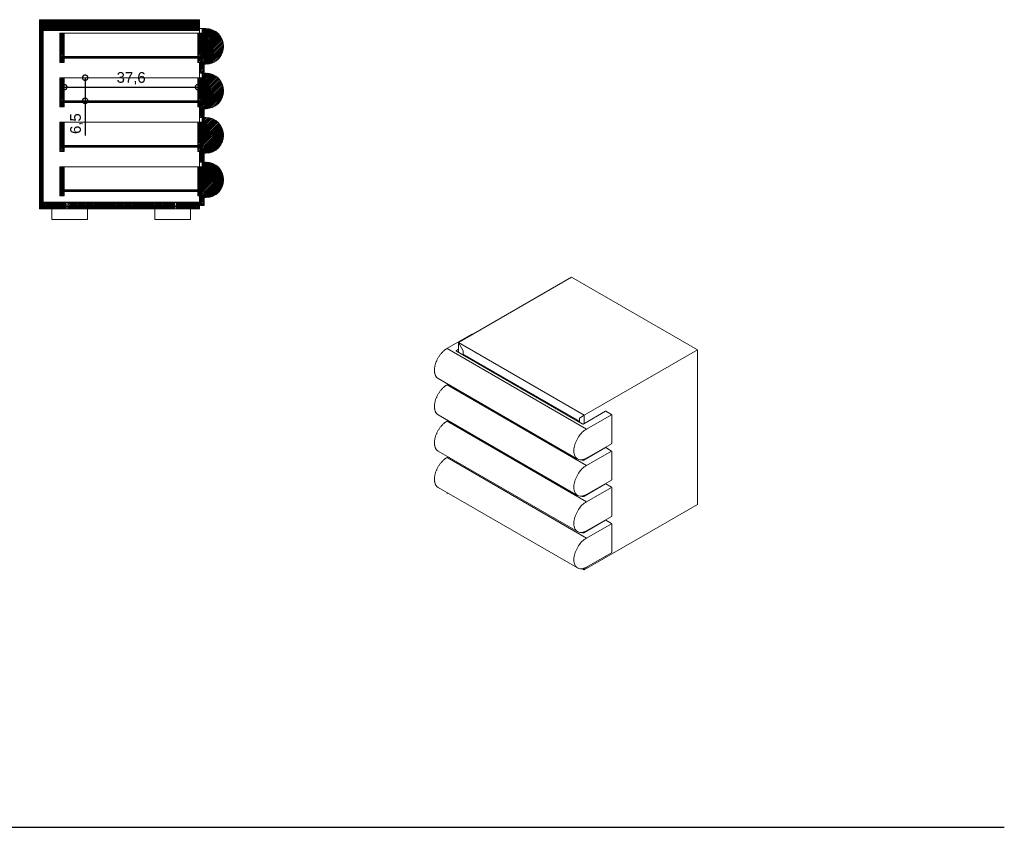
# Model space of a CAD drawing. Header units: millimetres. Extents: x 212 to 781, y 139 to 1127.
# Tile 8 of 8: x 504 to 781, y 899 to 1126. Entities that reach past the tile are written whole.
import ezdxf

# ---------------------------------------------------------------- set-up
doc = ezdxf.new("R2010")
doc.units = ezdxf.units.MM
doc.header["$PDSIZE"] = -1
doc.layers.add('FORMAT', color=7, linetype='Continuous')
doc.styles.get("Standard").update_dxf_attribs({"font": 'Arial.ttf'})
doc.dimstyles.new('ISO-25', dxfattribs={"dimtxt": 3, "dimasz": 3, "dimexe": 1.25, "dimexo": 0.625, "dimtad": 1, "dimdec": 1, "dimtxsty": 'Standard', "dimblk": 'DOTSMALL', "dimblk1": 'DOTSMALL', "dimblk2": 'DOTSMALL', "dimcen": 2.5, "dimse1": 1, "dimse2": 1, "dimadec": 0, "dimazin": 0, "dimtfac": 1, "dimtdec": 1, "dimtmove": 0, "dimatfit": 3, "dimldrblk": 'DOTSMALL', "dimfxl": 1, "dimarcsym": 0})
pattern_1 = [(45, (302.18717, 934.3441), (-0.2245064, 0.2245064), [])]
pattern_2 = [(45, (302.18717, 567.20682), (-0.2245064, 0.2245064), [])]

# ---------------------------------------------------------------- blocks, each defined once
blk = doc.blocks.new('_DotSmall')
at = {"color": 0, "linetype": 'ByBlock', "const_width": 0.5}
blk.add_lwpolyline([(-0.0625, 0, 1), (0.0625, 0, 1)], format="xyb", close=True, dxfattribs=at)
blk = doc.blocks.new('*D22')
at = {"color": 0, "lineweight": -2, "transparency": 16777216}
for p, q in [((522.09, 1109.8), (522.09, 1103.3)), ((522.09, 1103.3), (522.09, 1093.53))]:
    blk.add_line(p, q, dxfattribs=at)
at = {"layer": 'Defpoints', "color": 0, "transparency": 16777216}
for p in [(510.09, 1109.8), (510.09, 1103.3), (522.09, 1103.3)]:
    blk.add_point(p, dxfattribs=at)
at = {"color": 0, "lineweight": -2, "transparency": 16777216, "xscale": 3, "yscale": 3, "zscale": 3}
for p, rotation in [((522.09, 1109.8), 90), ((522.09, 1103.3), 270)]:
    blk.add_blockref('_DotSmall', p, dxfattribs=dict(at, rotation=rotation))
at = {"color": 0, "lineweight": 9, "transparency": 16777216, "insert": (519.66, 1096.91), "char_height": 3, "attachment_point": 5, "rotation": 90}
blk.add_mtext('6,5', dxfattribs=at)
blk = doc.blocks.new('*D23')
at = {"color": 0, "lineweight": -2, "transparency": 16777216}
blk.add_line((516.22, 1107.16), (553.82, 1107.16), dxfattribs=at)
at = {"layer": 'Defpoints', "color": 0, "transparency": 16777216}
for p in [(516.22, 1106.44), (553.82, 1107.16), (553.82, 1106.44)]:
    blk.add_point(p, dxfattribs=at)
at = {"color": 0, "lineweight": -2, "transparency": 16777216, "xscale": 3, "yscale": 3, "zscale": 3, "rotation": 180}
blk.add_blockref('_DotSmall', (516.22, 1107.16), dxfattribs=at)
at = {"color": 0, "lineweight": -2, "transparency": 16777216, "xscale": 3, "yscale": 3, "zscale": 3}
blk.add_blockref('_DotSmall', (553.82, 1107.16), dxfattribs=at)
at = {"color": 0, "lineweight": 9, "transparency": 16777216, "insert": (535.02, 1109.59), "char_height": 3, "attachment_point": 5}
blk.add_mtext('37,6', dxfattribs=at)

msp = doc.modelspace()

# ---------------------------------------------------------------- hatches: boundary and pattern name
at = {"layer": 'FORMAT', "linetype": 'Continuous', "lineweight": 9}
h = msp.add_hatch(dxfattribs=at)
h.set_pattern_fill('ANSI31', color=252, scale=0.1, style=0)
h.set_pattern_definition(pattern_2)
h.paths.add_polyline_path([(554.22, 1126.1), (509.22, 1126.1), (509.22, 1123.1), (509.72, 1123.1), (509.72, 1123.7), (510.27, 1123.7), (510.27, 1123.1), (554.22, 1123.1)])
h = msp.add_hatch(dxfattribs=at)
h.set_pattern_fill('ANSI31', color=252, scale=0.1, style=0)
h.set_pattern_definition(pattern_2)
h.paths.add_polyline_path([(510.22, 1123.6), (509.72, 1123.6), (509.72, 1123.1), (509.22, 1123.1), (509.22, 1072.95), (510.22, 1072.95), (510.22, 1074.85)])
h = msp.add_hatch(dxfattribs=at)
h.set_pattern_fill('ANSI31', color=252, scale=0.1, style=0)
h.set_pattern_definition(pattern_1)
h.paths.add_polyline_path([(516.22, 1122.3), (515.02, 1122.3), (515.02, 1114.1), (516.22, 1114.1), (516.22, 1115.3), (515.22, 1115.3), (515.22, 1115.8), (516.22, 1115.8)], flags=0)
h = msp.add_hatch(dxfattribs=at)
h.set_pattern_fill('ANSI31', color=252, scale=0.1, style=0)
h.set_pattern_definition(pattern_1)
h.paths.add_polyline_path([(555.02, 1114.1), (555.02, 1122.3), (553.82, 1122.3), (553.82, 1115.8), (554.82, 1115.8), (554.82, 1115.3), (553.82, 1115.3), (553.82, 1114.1)], flags=0)
h = msp.add_hatch(dxfattribs=at)
h.set_pattern_fill('ANSI31', color=252, scale=0.1, style=0)
h.set_pattern_definition(pattern_1)
edge = h.paths.add_edge_path(flags=0)
edge.add_line((556.02, 1123.6), (555.12, 1123.6))
edge.add_arc((555.12, 1123.5), 0.1, 90, 180)
edge.add_line((555.02, 1123.5), (555.02, 1115.6))
edge.add_line((555.02, 1115.6), (555.52, 1115.6))
edge.add_line((555.52, 1115.6), (555.52, 1113.6))
edge.add_line((555.52, 1113.6), (556.02, 1113.6))
edge.add_arc((556.02, 1118.6), 5, 270, 450)
h = msp.add_hatch(dxfattribs=at)
h.set_pattern_fill('ANSI31', color=252, scale=0.1, style=0)
h.set_pattern_definition(pattern_1)
h.paths.add_polyline_path([(515.22, 1115.3), (554.82, 1115.3), (554.82, 1115.8), (515.22, 1115.8)], flags=0)
h = msp.add_hatch(dxfattribs=at)
h.set_pattern_fill('ANSI31', color=252, scale=0.1, style=0)
h.set_pattern_definition(pattern_1)
h.paths.add_polyline_path([(555.52, 1115.6), (555.02, 1115.6), (555.02, 1114.1), (554.52, 1114.1), (554.52, 1111.4), (555.52, 1111.4)], flags=0)
h = msp.add_hatch(dxfattribs=at)
h.set_pattern_fill('ANSI31', color=252, scale=0.1, style=0)
h.set_pattern_definition(pattern_1)
edge = h.paths.add_edge_path(flags=0)
edge.add_line((556.02, 1111.1), (555.12, 1111.1))
edge.add_arc((555.12, 1111), 0.1, 90, 180)
edge.add_line((555.02, 1111), (555.02, 1103.1))
edge.add_line((555.02, 1103.1), (555.52, 1103.1))
edge.add_line((555.52, 1103.1), (555.52, 1101.1))
edge.add_line((555.52, 1101.1), (556.02, 1101.1))
edge.add_arc((556.02, 1106.1), 5, 270, 450)
h = msp.add_hatch(dxfattribs=at)
h.set_pattern_fill('ANSI31', color=252, scale=0.1, style=0)
h.set_pattern_definition(pattern_1)
h.paths.add_polyline_path([(516.22, 1109.8), (515.02, 1109.8), (515.02, 1101.6), (516.22, 1101.6), (516.22, 1102.8), (515.22, 1102.8), (515.22, 1103.3), (516.22, 1103.3)], flags=0)
h = msp.add_hatch(dxfattribs=at)
h.set_pattern_fill('ANSI31', color=252, scale=0.1, style=0)
h.set_pattern_definition(pattern_1)
h.paths.add_polyline_path([(555.02, 1101.6), (555.02, 1109.8), (553.82, 1109.8), (553.82, 1103.3), (554.82, 1103.3), (554.82, 1102.8), (553.82, 1102.8), (553.82, 1101.6)], flags=0)
h = msp.add_hatch(dxfattribs=at)
h.set_pattern_fill('ANSI31', color=252, scale=0.1, style=0)
h.set_pattern_definition(pattern_1)
h.paths.add_polyline_path([(515.22, 1102.8), (554.82, 1102.8), (554.82, 1103.3), (515.22, 1103.3)], flags=0)
h = msp.add_hatch(dxfattribs=at)
h.set_pattern_fill('ANSI31', color=252, scale=0.1, style=0)
h.set_pattern_definition(pattern_1)
h.paths.add_polyline_path([(555.52, 1103.1), (555.02, 1103.1), (555.02, 1101.6), (554.52, 1101.6), (554.52, 1098.9), (555.52, 1098.9)], flags=0)
h = msp.add_hatch(dxfattribs=at)
h.set_pattern_fill('ANSI31', color=252, scale=0.1, style=0)
h.set_pattern_definition(pattern_1)
h.paths.add_polyline_path([(516.22, 1097.3), (515.02, 1097.3), (515.02, 1089.1), (516.22, 1089.1), (516.22, 1090.3), (515.22, 1090.3), (515.22, 1090.8), (516.22, 1090.8)], flags=0)
h = msp.add_hatch(dxfattribs=at)
h.set_pattern_fill('ANSI31', color=252, scale=0.1, style=0)
h.set_pattern_definition(pattern_1)
h.paths.add_polyline_path([(555.02, 1089.1), (555.02, 1097.3), (553.82, 1097.3), (553.82, 1090.8), (554.82, 1090.8), (554.82, 1090.3), (553.82, 1090.3), (553.82, 1089.1)], flags=0)
h = msp.add_hatch(dxfattribs=at)
h.set_pattern_fill('ANSI31', color=252, scale=0.1, style=0)
h.set_pattern_definition(pattern_1)
edge = h.paths.add_edge_path(flags=0)
edge.add_line((556.02, 1098.6), (555.12, 1098.6))
edge.add_arc((555.12, 1098.5), 0.1, 90, 180)
edge.add_line((555.02, 1098.5), (555.02, 1090.6))
edge.add_line((555.02, 1090.6), (555.52, 1090.6))
edge.add_line((555.52, 1090.6), (555.52, 1088.6))
edge.add_line((555.52, 1088.6), (556.02, 1088.6))
edge.add_arc((556.02, 1093.6), 5, 270, 450)
h = msp.add_hatch(dxfattribs=at)
h.set_pattern_fill('ANSI31', color=252, scale=0.1, style=0)
h.set_pattern_definition(pattern_1)
h.paths.add_polyline_path([(515.22, 1090.3), (554.82, 1090.3), (554.82, 1090.8), (515.22, 1090.8)], flags=0)
h = msp.add_hatch(dxfattribs=at)
h.set_pattern_fill('ANSI31', color=252, scale=0.1, style=0)
h.set_pattern_definition(pattern_1)
h.paths.add_polyline_path([(555.52, 1090.6), (555.02, 1090.6), (555.02, 1089.1), (554.52, 1089.1), (554.52, 1086.4), (555.52, 1086.4)], flags=0)
h = msp.add_hatch(dxfattribs=at)
h.set_pattern_fill('ANSI31', color=252, scale=0.1, style=0)
h.set_pattern_definition(pattern_1)
edge = h.paths.add_edge_path(flags=0)
edge.add_line((556.02, 1086.1), (555.12, 1086.1))
edge.add_arc((555.12, 1086), 0.1, 90, 180)
edge.add_line((555.02, 1086), (555.02, 1078.1))
edge.add_line((555.02, 1078.1), (555.52, 1078.1))
edge.add_line((555.52, 1078.1), (555.52, 1076.1))
edge.add_line((555.52, 1076.1), (556.02, 1076.1))
edge.add_arc((556.02, 1081.1), 5, 270, 450)
h = msp.add_hatch(dxfattribs=at)
h.set_pattern_fill('ANSI31', color=252, scale=0.1, style=0)
h.set_pattern_definition(pattern_1)
h.paths.add_polyline_path([(516.22, 1084.8), (515.02, 1084.8), (515.02, 1076.6), (516.22, 1076.6), (516.22, 1077.8), (515.22, 1077.8), (515.22, 1078.3), (516.22, 1078.3)], flags=0)
h = msp.add_hatch(dxfattribs=at)
h.set_pattern_fill('ANSI31', color=252, scale=0.1, style=0)
h.set_pattern_definition(pattern_1)
h.paths.add_polyline_path([(555.02, 1076.6), (555.02, 1084.8), (553.82, 1084.8), (553.82, 1078.3), (554.82, 1078.3), (554.82, 1077.8), (553.82, 1077.8), (553.82, 1076.6)], flags=0)
h = msp.add_hatch(dxfattribs=at)
h.set_pattern_fill('ANSI31', color=252, scale=0.1, style=0)
h.set_pattern_definition(pattern_1)
h.paths.add_polyline_path([(515.22, 1077.8), (554.82, 1077.8), (554.82, 1078.3), (515.22, 1078.3)], flags=0)
h = msp.add_hatch(dxfattribs=at)
h.set_pattern_fill('ANSI31', color=252, scale=0.1, style=0)
h.set_pattern_definition(pattern_1)
h.paths.add_polyline_path([(555.52, 1078.1), (555.02, 1078.1), (555.02, 1076.6), (554.52, 1076.6), (554.52, 1073.9), (555.52, 1073.9)], flags=0)
h = msp.add_hatch(dxfattribs=at)
h.set_pattern_fill('ANSI31', color=252, scale=0.1, style=0)
h.set_pattern_definition(pattern_1)
edge = h.paths.add_edge_path(flags=0)
edge.add_line((514.22, 1073.75), (514.22, 1074.85))
edge.add_line((514.22, 1074.85), (510.22, 1074.85))
edge.add_line((510.22, 1074.85), (510.22, 1072.95))
edge.add_line((510.22, 1072.95), (516.79, 1072.95))
edge.add_line((516.79, 1072.95), (516.79, 1073.5))
edge.add_spline(control_points=[(516.79, 1073.5), (516.67, 1073.57), (516.56, 1073.66), (516.46, 1073.75)], knot_values=[0.020721, 0.020721, 0.020721, 0.020721, 0.024874, 0.024874, 0.024874, 0.024874], weights=[1, 1, 1, 1], degree=3, periodic=0)
edge.add_line((516.46, 1073.75), (514.22, 1073.75))
h = msp.add_hatch(dxfattribs=at)
h.set_pattern_fill('ANSI31', color=252, scale=0.1, style=0)
h.set_pattern_definition(pattern_1)
h.paths.add_polyline_path([(516.79, 1074.75), (514.52, 1074.75), (514.52, 1073.75), (516.46, 1073.75), (516.79, 1073.75)])
h = msp.add_hatch(dxfattribs=at)
h.set_pattern_fill('ANSI31', color=252, scale=0.1, style=0)
h.set_pattern_definition(pattern_1)
h.paths.add_polyline_path([(547.19, 1073.75), (547.19, 1074.75), (517.26, 1074.75), (517.26, 1073.75)], flags=0)
h = msp.add_hatch(dxfattribs=at)
h.set_pattern_fill('ANSI31', color=252, scale=0.1, style=0)
h.set_pattern_definition(pattern_1)
edge = h.paths.add_edge_path(flags=0)
edge.add_line((554.22, 1072.95), (554.22, 1074.85))
edge.add_line((554.22, 1074.85), (550.22, 1074.85))
edge.add_line((550.22, 1074.85), (550.22, 1073.75))
edge.add_line((550.22, 1073.75), (547.99, 1073.75))
edge.add_spline(control_points=[(547.99, 1073.75), (547.95, 1073.72), (547.91, 1073.69), (547.87, 1073.66), (547.8, 1073.6), (547.73, 1073.55), (547.66, 1073.5)], knot_values=[0.011588, 0.011588, 0.011588, 0.011588, 0.013059, 0.013059, 0.013059, 0.015717, 0.015717, 0.015717, 0.015717], weights=[1, 1, 1, 1, 1, 1, 1], degree=3, periodic=0)
edge.add_line((547.66, 1073.5), (547.66, 1072.95))
edge.add_line((547.66, 1072.95), (554.22, 1072.95))
h = msp.add_hatch(dxfattribs=at)
h.set_pattern_fill('ANSI31', color=252, scale=0.1, style=0)
h.set_pattern_definition(pattern_1)
h.paths.add_polyline_path([(549.92, 1073.75), (549.92, 1074.75), (547.66, 1074.75), (547.66, 1073.75)], flags=0)
h = msp.add_hatch(dxfattribs=at)
h.set_pattern_fill('ANSI31', color=252, scale=0.1, style=0)
h.set_pattern_definition(pattern_1)
edge = h.paths.add_edge_path(flags=0)
edge.add_line((547.19, 1072.95), (547.19, 1073.5))
edge.add_spline(control_points=[(547.19, 1073.5), (547.07, 1073.57), (546.96, 1073.66), (546.86, 1073.75)], knot_values=[0.020721, 0.020721, 0.020721, 0.020721, 0.024874, 0.024874, 0.024874, 0.024874], weights=[1, 1, 1, 1], degree=3, periodic=0)
edge.add_line((546.86, 1073.75), (517.59, 1073.75))
edge.add_spline(control_points=[(517.59, 1073.75), (517.55, 1073.72), (517.51, 1073.69), (517.47, 1073.66), (517.4, 1073.6), (517.33, 1073.55), (517.26, 1073.5)], knot_values=[0.011588, 0.011588, 0.011588, 0.011588, 0.013059, 0.013059, 0.013059, 0.015717, 0.015717, 0.015717, 0.015717], weights=[1, 1, 1, 1, 1, 1, 1], degree=3, periodic=0)
edge.add_line((517.26, 1073.5), (517.26, 1072.95))
edge.add_line((517.26, 1072.95), (547.19, 1072.95))

# ---------------------------------------------------------------- linework, layer by layer
at = {"color": 7, "linetype": 'Continuous', "lineweight": 9}
for p, q in [((509.22, 1123.1), (509.22, 1126.1)), ((554.22, 1126.1), (509.22, 1126.1)), ((554.22, 1126.1), (554.22, 1123.1)), ((554.22, 1122.3), (554.22, 1126.1)), ((509.22, 1072.95), (509.22, 1123.1)), ((509.22, 1123.1), (509.72, 1123.1)), ((509.72, 1123.7), (510.27, 1123.7)), ((509.72, 1123.7), (509.72, 1123.1)), ((509.72, 1123.1), (509.72, 1123.6)), ((510.22, 1123.6), (509.72, 1123.6)), ((510.22, 1072.95), (510.22, 1123.6)), ((510.27, 1123.1), (510.27, 1123.7)), ((510.27, 1074.85), (510.27, 1123.7)), ((554.22, 1123.1), (510.27, 1123.1)), ((515.02, 1114.1), (515.02, 1122.3)), ((515.02, 1122.3), (516.22, 1122.3)), ((516.22, 1115.8), (516.22, 1122.3)), ((553.82, 1122.3), (516.22, 1122.3)), ((553.82, 1122.3), (553.82, 1115.8)), ((553.82, 1122.3), (555.02, 1122.3)), ((554.22, 1123.6), (554.72, 1123.6)), ((554.72, 1123.6), (555.12, 1123.6)), ((555.02, 1123.5), (555.02, 1115.6)), ((555.02, 1122.3), (555.02, 1114.1)), ((555.12, 1123.6), (556.02, 1123.6)), ((515.22, 1115.8), (516.22, 1115.8)), ((515.22, 1115.3), (515.22, 1115.8)), ((515.22, 1115.8), (554.82, 1115.8)), ((553.82, 1115.8), (554.82, 1115.8)), ((554.82, 1115.3), (554.82, 1115.8)), ((515.02, 1114.1), (516.22, 1114.1)), ((515.22, 1115.3), (516.22, 1115.3)), ((554.82, 1115.3), (515.22, 1115.3)), ((516.22, 1114.1), (516.22, 1115.3)), ((553.82, 1115.3), (553.82, 1114.1)), ((553.82, 1115.3), (554.82, 1115.3)), ((553.82, 1114.1), (555.02, 1114.1)), ((554.22, 1109.8), (554.22, 1114.1)), ((554.52, 1111.4), (554.52, 1114.1)), ((554.52, 1114.1), (555.02, 1114.1)), ((555.52, 1115.6), (555.02, 1115.6)), ((555.02, 1115.6), (555.02, 1114.1)), ((555.52, 1113.6), (555.52, 1115.6)), ((555.52, 1115.6), (555.52, 1111.4)), ((556.02, 1113.6), (555.52, 1113.6)), ((554.22, 1111.1), (554.72, 1111.1)), ((555.52, 1111.4), (554.52, 1111.4)), ((554.72, 1111.1), (555.12, 1111.1)), ((555.02, 1111), (555.02, 1103.1)), ((555.12, 1111.1), (556.02, 1111.1)), ((515.02, 1109.8), (516.22, 1109.8)), ((515.02, 1101.6), (515.02, 1109.8)), ((516.22, 1103.3), (516.22, 1109.8)), ((553.82, 1109.8), (516.22, 1109.8)), ((553.82, 1109.8), (553.82, 1103.3)), ((553.82, 1109.8), (555.02, 1109.8)), ((555.02, 1109.8), (555.02, 1101.6)), ((515.22, 1103.3), (516.22, 1103.3)), ((515.22, 1102.8), (515.22, 1103.3)), ((515.22, 1103.3), (554.82, 1103.3)), ((515.22, 1102.8), (516.22, 1102.8)), ((554.82, 1102.8), (515.22, 1102.8)), ((516.22, 1101.6), (516.22, 1102.8)), ((553.82, 1103.3), (554.82, 1103.3)), ((553.82, 1102.8), (553.82, 1101.6)), ((553.82, 1102.8), (554.82, 1102.8)), ((554.82, 1102.8), (554.82, 1103.3)), ((555.52, 1103.1), (555.02, 1103.1)), ((555.02, 1103.1), (555.02, 1101.6)), ((555.52, 1101.1), (555.52, 1103.1)), ((555.52, 1103.1), (555.52, 1098.9)), ((515.02, 1101.6), (516.22, 1101.6)), ((553.82, 1101.6), (555.02, 1101.6)), ((554.22, 1097.3), (554.22, 1101.6)), ((554.52, 1098.9), (554.52, 1101.6)), ((554.52, 1101.6), (555.02, 1101.6)), ((556.02, 1101.1), (555.52, 1101.1)), ((515.02, 1089.1), (515.02, 1097.3)), ((515.02, 1097.3), (516.22, 1097.3)), ((516.22, 1090.8), (516.22, 1097.3)), ((553.82, 1097.3), (516.22, 1097.3)), ((553.82, 1097.3), (553.82, 1090.8)), ((553.82, 1097.3), (555.02, 1097.3)), ((554.22, 1098.6), (554.72, 1098.6)), ((555.52, 1098.9), (554.52, 1098.9)), ((554.72, 1098.6), (555.12, 1098.6)), ((555.02, 1098.5), (555.02, 1090.6)), ((555.02, 1097.3), (555.02, 1089.1)), ((555.12, 1098.6), (556.02, 1098.6)), ((515.22, 1090.8), (516.22, 1090.8)), ((515.22, 1090.3), (515.22, 1090.8)), ((515.22, 1090.8), (554.82, 1090.8)), ((553.82, 1090.8), (554.82, 1090.8)), ((554.82, 1090.3), (554.82, 1090.8)), ((515.02, 1089.1), (516.22, 1089.1)), ((515.22, 1090.3), (516.22, 1090.3)), ((554.82, 1090.3), (515.22, 1090.3)), ((516.22, 1089.1), (516.22, 1090.3)), ((553.82, 1090.3), (553.82, 1089.1)), ((553.82, 1090.3), (554.82, 1090.3)), ((553.82, 1089.1), (555.02, 1089.1)), ((554.22, 1084.8), (554.22, 1089.1)), ((554.52, 1086.4), (554.52, 1089.1)), ((554.52, 1089.1), (555.02, 1089.1)), ((555.52, 1090.6), (555.02, 1090.6)), ((555.02, 1090.6), (555.02, 1089.1)), ((555.52, 1088.6), (555.52, 1090.6)), ((555.52, 1090.6), (555.52, 1086.4)), ((556.02, 1088.6), (555.52, 1088.6)), ((554.22, 1086.1), (554.72, 1086.1)), ((555.52, 1086.4), (554.52, 1086.4)), ((554.72, 1086.1), (555.12, 1086.1)), ((555.02, 1086), (555.02, 1078.1)), ((555.12, 1086.1), (556.02, 1086.1)), ((515.02, 1076.6), (515.02, 1084.8)), ((515.02, 1084.8), (516.22, 1084.8)), ((516.22, 1078.3), (516.22, 1084.8)), ((553.82, 1084.8), (516.22, 1084.8)), ((553.82, 1084.8), (553.82, 1078.3)), ((553.82, 1084.8), (555.02, 1084.8)), ((555.02, 1084.8), (555.02, 1076.6)), ((515.22, 1078.3), (516.22, 1078.3)), ((515.22, 1077.8), (515.22, 1078.3)), ((515.22, 1078.3), (554.82, 1078.3)), ((515.22, 1077.8), (516.22, 1077.8)), ((554.82, 1077.8), (515.22, 1077.8)), ((516.22, 1076.6), (516.22, 1077.8)), ((553.82, 1078.3), (554.82, 1078.3)), ((553.82, 1077.8), (553.82, 1076.6)), ((553.82, 1077.8), (554.82, 1077.8)), ((554.82, 1077.8), (554.82, 1078.3)), ((555.52, 1078.1), (555.02, 1078.1)), ((555.02, 1078.1), (555.02, 1076.6)), ((555.52, 1076.1), (555.52, 1078.1)), ((555.52, 1078.1), (555.52, 1073.9)), ((510.22, 1072.95), (510.22, 1074.85)), ((514.22, 1074.85), (510.22, 1074.85)), ((514.22, 1074.85), (514.22, 1073.75)), ((514.22, 1074.85), (515.72, 1074.85)), ((516.79, 1074.75), (514.52, 1074.75)), ((514.52, 1073.75), (514.52, 1074.75)), ((515.02, 1076.6), (516.22, 1076.6)), ((548.72, 1074.85), (515.72, 1074.85)), ((516.79, 1074.75), (516.79, 1073.75)), ((517.26, 1074.75), (516.79, 1074.75)), ((517.26, 1073.75), (517.26, 1074.75)), ((547.19, 1074.75), (517.26, 1074.75)), ((547.19, 1074.75), (547.19, 1073.75)), ((547.66, 1074.75), (547.19, 1074.75)), ((547.66, 1073.75), (547.66, 1074.75)), ((549.92, 1074.75), (547.66, 1074.75)), ((548.72, 1074.85), (550.22, 1074.85)), ((549.92, 1074.75), (549.92, 1073.75)), ((550.22, 1073.75), (550.22, 1074.85)), ((554.22, 1074.85), (550.22, 1074.85)), ((553.82, 1076.6), (555.02, 1076.6)), ((554.22, 1074.85), (554.22, 1076.6)), ((554.22, 1074.85), (554.22, 1072.95)), ((554.52, 1073.9), (554.52, 1076.6)), ((554.52, 1076.6), (555.02, 1076.6)), ((556.02, 1076.1), (555.52, 1076.1)), ((510.22, 1072.95), (509.22, 1072.95)), ((516.79, 1072.95), (510.22, 1072.95)), ((512.72, 1072.95), (512.72, 1069.95)), ((516.46, 1073.75), (514.22, 1073.75)), ((516.79, 1073.75), (514.52, 1073.75)), ((517.26, 1073.75), (516.79, 1073.75)), ((516.79, 1073.5), (516.79, 1072.95)), ((517.26, 1073.5), (516.79, 1073.5)), ((517.26, 1072.95), (516.79, 1072.95)), ((547.19, 1073.75), (517.26, 1073.75)), ((517.26, 1072.95), (517.26, 1073.5)), ((547.19, 1072.95), (517.26, 1072.95)), ((546.86, 1073.75), (517.59, 1073.75)), ((522.72, 1069.95), (522.72, 1072.95)), ((541.72, 1072.95), (541.72, 1069.95)), ((547.66, 1073.75), (547.19, 1073.75)), ((547.19, 1073.5), (547.19, 1072.95)), ((547.66, 1073.5), (547.19, 1073.5)), ((547.66, 1072.95), (547.19, 1072.95)), ((549.92, 1073.75), (547.66, 1073.75)), ((547.66, 1072.95), (547.66, 1073.5)), ((554.22, 1072.95), (547.66, 1072.95)), ((550.22, 1073.75), (547.99, 1073.75)), ((551.72, 1069.95), (551.72, 1072.95)), ((555.52, 1073.9), (554.52, 1073.9)), ((512.72, 1069.95), (522.72, 1069.95)), ((541.72, 1069.95), (543.39, 1069.95)), ((543.39, 1069.95), (551.72, 1069.95)), ((627.05, 1035.37), (658.87, 1053.74)), ((694.22, 1033.33), (658.87, 1053.74)), ((630.82, 1037.74), (623.82, 1033.7)), ((628.39, 1033.04), (627.05, 1035.37)), ((627.05, 1035.37), (627.05, 1032.63)), ((627.05, 1035.37), (662.4, 1014.96)), ((631.04, 1037.67), (630.92, 1037.74)), ((663.04, 1011.08), (623.87, 1033.7)), ((661.82, 1012.56), (626.46, 1032.97)), ((627.05, 1033.49), (626.48, 1033.17)), ((628.39, 1033.04), (628.39, 1031.85)), ((628.39, 1033.04), (628.39, 1032.15)), ((694.22, 1033.33), (662.4, 1014.96)), ((694.22, 1033.33), (694.22, 989.93)), ((628.39, 1032.15), (661.06, 1013.29)), ((621.37, 1025.28), (660.54, 1002.67)), ((624.14, 1023.68), (623.82, 1023.5)), ((663.04, 1000.88), (623.87, 1023.49)), ((668.36, 1016.07), (662.28, 1012.56)), ((670.09, 1015.13), (668.46, 1016.07)), ((621.37, 1015.08), (660.54, 992.46)), ((624.14, 1013.48), (623.82, 1013.29)), ((663.04, 990.67), (623.87, 1013.28)), ((662.4, 1014.96), (661.06, 1014.19)), ((661.06, 1012.99), (661.06, 1014.19)), ((661.06, 1014.19), (661.06, 1013.29)), ((662.4, 1012.63), (662.4, 1014.96)), ((663.04, 1011.08), (670.04, 1015.12)), ((670.14, 1007.04), (670.14, 1015.04)), ((668.36, 1005.86), (662.28, 1002.35)), ((663.04, 1000.88), (670.04, 1004.92)), ((663.09, 1002.91), (670.09, 1006.95)), ((670.09, 1004.92), (668.46, 1005.86)), ((621.37, 1004.87), (660.54, 982.26)), ((624.14, 1003.27), (623.82, 1003.08)), ((663.04, 980.46), (623.87, 1003.08)), ((661.82, 1002.35), (661.67, 1002.44)), ((662.4, 1002.42), (662.4, 1002.6)), ((670.14, 996.83), (670.14, 1004.84)), ((663.09, 992.71), (670.09, 996.75)), ((621.37, 994.66), (660.54, 972.05)), ((621.37, 994.66), (660.54, 972.05)), ((668.36, 995.65), (662.28, 992.14)), ((663.04, 990.67), (670.04, 994.71)), ((670.09, 994.72), (668.46, 995.65)), ((670.14, 986.63), (670.14, 994.63)), ((624.14, 993.06), (623.82, 992.88)), ((661.82, 992.14), (661.67, 992.23)), ((662.4, 992.21), (662.4, 992.39)), ((694.22, 989.93), (662.4, 971.56)), ((663.09, 982.5), (670.09, 986.54)), ((668.36, 985.45), (662.28, 981.94)), ((663.04, 980.46), (670.04, 984.5)), ((670.09, 984.51), (668.46, 985.45)), ((670.14, 976.42), (670.14, 984.42)), ((661.82, 981.94), (661.67, 982.02)), ((662.4, 982.01), (662.4, 982.18)), ((663.09, 972.29), (670.09, 976.33)), ((661.91, 971.85), (662.4, 971.56)), ((662.4, 971.8), (662.4, 971.98)), ((662.4, 971.56), (662.4, 971.98))]:
    msp.add_line(p, q, dxfattribs=at)
at = {"color": 1, "linetype": 'Continuous', "lineweight": 9}
msp.add_line((548.72, 1074.75), (548.72, 1074.85), dxfattribs=at)
at = {"lineweight": 30}
msp.add_line((227.45, 899.19), (780.52, 899.19), dxfattribs=at)
at = {"color": 7, "linetype": 'Continuous', "lineweight": 9, "flags": 128}
for points in [[(659.97, 1003.2), (659.88, 1003.34), (659.76, 1003.58), (659.66, 1003.85), (659.58, 1004.15), (659.53, 1004.46), (659.51, 1004.79), (659.51, 1005.13), (659.53, 1005.49), (659.58, 1005.87), (659.66, 1006.24), (659.76, 1006.63), (659.88, 1007.02), (660.03, 1007.4), (660.2, 1007.79), (660.39, 1008.17), (660.59, 1008.54), (660.82, 1008.89), (661.06, 1009.24), (661.32, 1009.57), (661.58, 1009.88), (661.86, 1010.17), (662.15, 1010.44), (662.44, 1010.68), (662.74, 1010.9), (663.04, 1011.08)], [(659.97, 993), (659.88, 993.13), (659.76, 993.38), (659.66, 993.65), (659.58, 993.94), (659.53, 994.25), (659.51, 994.58), (659.51, 994.93), (659.53, 995.29), (659.58, 995.66), (659.66, 996.04), (659.76, 996.42), (659.88, 996.81), (660.03, 997.2), (660.2, 997.58), (660.39, 997.96), (660.59, 998.33), (660.82, 998.69), (661.06, 999.03), (661.32, 999.36), (661.58, 999.67), (661.86, 999.96), (662.15, 1000.23), (662.44, 1000.47), (662.74, 1000.69), (663.04, 1000.88)], [(659.97, 982.79), (659.88, 982.93), (659.76, 983.17), (659.66, 983.44), (659.58, 983.73), (659.53, 984.04), (659.51, 984.37), (659.51, 984.72), (659.53, 985.08), (659.58, 985.45), (659.66, 985.83), (659.76, 986.22), (659.88, 986.6), (660.03, 986.99), (660.2, 987.37), (660.39, 987.75), (660.59, 988.12), (660.82, 988.48), (661.06, 988.83), (661.32, 989.16), (661.58, 989.47), (661.86, 989.76), (662.15, 990.02), (662.44, 990.27), (662.74, 990.48), (663.04, 990.67)], [(659.97, 972.58), (659.88, 972.72), (659.76, 972.96), (659.66, 973.23), (659.58, 973.52), (659.53, 973.84), (659.51, 974.17), (659.51, 974.51), (659.53, 974.87), (659.58, 975.25), (659.66, 975.62), (659.76, 976.01), (659.88, 976.4), (660.03, 976.78), (660.2, 977.17), (660.39, 977.55), (660.59, 977.92), (660.82, 978.27), (661.06, 978.62), (661.32, 978.95), (661.58, 979.26), (661.86, 979.55), (662.15, 979.82), (662.44, 980.06), (662.74, 980.28), (663.04, 980.46)]]:
    msp.add_lwpolyline(points, dxfattribs=at)
at = {"color": 7, "linetype": 'Continuous', "lineweight": 9}
for centre, radius, start, end in [((555.12, 1123.5), 0.1, 90, 180), ((556.02, 1118.6), 5, 270, 90), ((555.12, 1111), 0.1, 90, 180), ((556.02, 1106.1), 5, 270, 90), ((555.12, 1098.5), 0.1, 90, 180), ((556.02, 1093.6), 5, 270, 90), ((555.12, 1086), 0.1, 90, 180), ((556.02, 1081.1), 5, 270, 90), ((630.87, 1037.66), 0.1, 60.0027, 119.9973), ((626.54, 1033.03), 0.151, 114.4099, 173.9033), ((622.27, 1026.82), 1.78, 214.7949, 239.6095), ((668.41, 1015.98), 0.1, 60.0027, 119.9973), ((622.27, 1016.61), 1.78, 214.7958, 239.6089), ((670.07, 1015.08), 0.0503, 65.6932, 125.6166), ((670.04, 1015.04), 0.1, 0, 60.0027), ((622.27, 1006.4), 1.78, 214.7958, 239.6089), ((668.41, 1005.77), 0.1, 60.0027, 119.9973), ((670.07, 1004.88), 0.0503, 65.6939, 125.6159), ((670.04, 1007.04), 0.1, 299.9973, 360), ((670.04, 1004.84), 0.1, 0, 60.0027), ((661.41, 1004.18), 1.74, 214.1341, 265.8785), ((670.04, 996.83), 0.1, 299.9973, 0), ((622.27, 996.2), 1.78, 214.7958, 239.6088), ((668.41, 995.57), 0.1, 60.0027, 119.9973), ((670.07, 994.67), 0.0503, 65.6939, 125.6159), ((670.04, 994.63), 0.1, 0, 60.0027), ((661.41, 993.97), 1.74, 214.1345, 265.878), ((670.04, 986.63), 0.1, 299.9973, 0), ((661.41, 983.77), 1.74, 214.1345, 265.878), ((668.41, 985.36), 0.1, 60.0027, 119.9973), ((670.07, 984.46), 0.0503, 65.6956, 125.6142), ((670.04, 984.42), 0.1, 0, 60.0027), ((668.41, 975.15), 0.1, 60.0027, 119.9973), ((670.04, 976.42), 0.1, 299.9973, 0), ((661.41, 973.56), 1.74, 214.1342, 265.8782)]:
    msp.add_arc(centre, radius, start, end, dxfattribs=at)
for points, knots in [([(516.79, 1073.5), (516.73, 1073.54), (516.61, 1073.62), (516.51, 1073.71), (516.46, 1073.75)], [0, 0, 0, 0, 0.497522, 1, 1, 1, 1]), ([(517.59, 1073.75), (517.55, 1073.72), (517.44, 1073.63), (517.33, 1073.55), (517.26, 1073.5)], [0, 0, 0, 0, 0.356854, 1, 1, 1, 1]), ([(547.19, 1073.5), (547.13, 1073.54), (547.01, 1073.62), (546.91, 1073.71), (546.86, 1073.75)], [0, 0, 0, 0, 0.497522, 1, 1, 1, 1]), ([(547.99, 1073.75), (547.95, 1073.72), (547.84, 1073.63), (547.73, 1073.55), (547.66, 1073.5)], [0, 0, 0, 0, 0.356851, 1, 1, 1, 1]), ([(623.82, 1033.7), (623.77, 1033.67), (623.62, 1033.59), (623.38, 1033.43), (623.11, 1033.21), (622.83, 1032.98), (622.56, 1032.72), (622.3, 1032.44), (622.06, 1032.15), (621.82, 1031.84), (621.59, 1031.51), (621.38, 1031.17), (621.19, 1030.83), (621.01, 1030.47), (620.85, 1030.11), (620.71, 1029.75), (620.58, 1029.39), (620.48, 1029.03), (620.4, 1028.67), (620.35, 1028.31), (620.31, 1027.97), (620.3, 1027.64), (620.31, 1027.31), (620.34, 1027), (620.4, 1026.71), (620.47, 1026.44), (620.57, 1026.19), (620.68, 1025.98), (620.76, 1025.87), (620.79, 1025.82)], [0, 0, 0, 0, 0.0201651, 0.058422, 0.0966734, 0.1349119, 0.1731368, 0.2113487, 0.2495491, 0.2877405, 0.3259248, 0.3641052, 0.4022845, 0.4404656, 0.4786498, 0.5168403, 0.5550403, 0.5932527, 0.6314791, 0.669723, 0.7079855, 0.7462666, 0.7845641, 0.8228733, 0.8611799, 0.8994617, 0.9376909, 0.9758296, 1, 1, 1, 1]), ([(626.46, 1032.97), (626.45, 1032.97), (626.42, 1032.99), (626.4, 1033.02), (626.39, 1033.04), (626.4, 1033.04), (626.4, 1033.05)], [0, 0, 0, 0, 0.186646, 0.541371, 0.904703, 1, 1, 1, 1]), ([(623.82, 1023.5), (623.77, 1023.47), (623.62, 1023.38), (623.38, 1023.22), (623.11, 1023.01), (622.83, 1022.77), (622.56, 1022.51), (622.3, 1022.23), (622.06, 1021.94), (621.82, 1021.63), (621.59, 1021.3), (621.38, 1020.97), (621.19, 1020.62), (621.01, 1020.27), (620.85, 1019.91), (620.71, 1019.54), (620.58, 1019.18), (620.48, 1018.82), (620.4, 1018.46), (620.35, 1018.11), (620.31, 1017.76), (620.3, 1017.43), (620.31, 1017.11), (620.34, 1016.8), (620.4, 1016.51), (620.47, 1016.23), (620.57, 1015.98), (620.68, 1015.77), (620.76, 1015.66), (620.79, 1015.62)], [0, 0, 0, 0, 0.020165, 0.058422, 0.096673, 0.134912, 0.173137, 0.211349, 0.249549, 0.28774, 0.325925, 0.364105, 0.402285, 0.440466, 0.47865, 0.516841, 0.555041, 0.593253, 0.63148, 0.669723, 0.707986, 0.746267, 0.784564, 0.822874, 0.86118, 0.899462, 0.937691, 0.97583, 1, 1, 1, 1]), ([(623.82, 1013.29), (623.77, 1013.26), (623.62, 1013.17), (623.38, 1013.01), (623.11, 1012.8), (622.83, 1012.56), (622.56, 1012.31), (622.3, 1012.03), (622.06, 1011.73), (621.82, 1011.42), (621.59, 1011.1), (621.38, 1010.76), (621.19, 1010.41), (621.01, 1010.06), (620.85, 1009.7), (620.71, 1009.34), (620.58, 1008.97), (620.48, 1008.61), (620.4, 1008.25), (620.35, 1007.9), (620.31, 1007.56), (620.3, 1007.22), (620.31, 1006.9), (620.34, 1006.59), (620.4, 1006.3), (620.47, 1006.03), (620.57, 1005.77), (620.68, 1005.57), (620.76, 1005.45), (620.79, 1005.41)], [0, 0, 0, 0, 0.020165, 0.058422, 0.096673, 0.134912, 0.173137, 0.211349, 0.249549, 0.28774, 0.325925, 0.364105, 0.402285, 0.440466, 0.47865, 0.516841, 0.555041, 0.593253, 0.63148, 0.669723, 0.707986, 0.746267, 0.784564, 0.822874, 0.86118, 0.899462, 0.937691, 0.97583, 1, 1, 1, 1]), ([(662.28, 1012.56), (662.27, 1012.55), (662.24, 1012.54), (662.17, 1012.51), (662.07, 1012.5), (661.98, 1012.51), (661.88, 1012.52), (661.84, 1012.55), (661.82, 1012.56)], [0, 0, 0, 0, 0.09213, 0.271215, 0.453845, 0.638633, 0.822844, 1, 1, 1, 1]), ([(623.82, 1003.08), (623.77, 1003.05), (623.62, 1002.97), (623.38, 1002.81), (623.11, 1002.59), (622.83, 1002.36), (622.56, 1002.1), (622.3, 1001.82), (622.06, 1001.53), (621.82, 1001.22), (621.59, 1000.89), (621.38, 1000.55), (621.19, 1000.21), (621.01, 999.85), (620.85, 999.49), (620.71, 999.13), (620.58, 998.77), (620.48, 998.41), (620.4, 998.05), (620.35, 997.69), (620.31, 997.35), (620.3, 997.01), (620.31, 996.69), (620.34, 996.38), (620.4, 996.09), (620.47, 995.82), (620.57, 995.57), (620.68, 995.36), (620.76, 995.25), (620.79, 995.2)], [0, 0, 0, 0, 0.0201651, 0.058422, 0.0966733, 0.1349119, 0.173137, 0.2113487, 0.2495491, 0.2877404, 0.3259249, 0.3641054, 0.4022847, 0.4404655, 0.4786498, 0.5168406, 0.5550405, 0.5932526, 0.6314794, 0.6697233, 0.7079856, 0.7462665, 0.7845643, 0.8228736, 0.8611799, 0.8994621, 0.9376912, 0.9758301, 1, 1, 1, 1]), ([(661.32, 1002.44), (661.37, 1002.43), (661.5, 1002.42), (661.73, 1002.44), (662, 1002.48), (662.27, 1002.55), (662.55, 1002.65), (662.83, 1002.77), (663, 1002.87), (663.09, 1002.91)], [0, 0, 0, 0, 0.0949689, 0.2472729, 0.4001844, 0.5535984, 0.7073698, 0.8613634, 1, 1, 1, 1]), ([(662.28, 1002.35), (662.27, 1002.35), (662.24, 1002.33), (662.17, 1002.31), (662.07, 1002.29), (661.98, 1002.3), (661.88, 1002.32), (661.84, 1002.34), (661.82, 1002.35)], [0, 0, 0, 0, 0.092131, 0.271216, 0.453845, 0.638633, 0.822845, 1, 1, 1, 1]), ([(661.32, 992.23), (661.37, 992.23), (661.5, 992.22), (661.73, 992.23), (662, 992.27), (662.27, 992.34), (662.55, 992.44), (662.83, 992.56), (663, 992.66), (663.09, 992.71)], [0, 0, 0, 0, 0.094969, 0.247274, 0.400185, 0.553598, 0.70737, 0.861363, 1, 1, 1, 1]), ([(662.28, 992.14), (662.27, 992.14), (662.24, 992.12), (662.17, 992.1), (662.07, 992.09), (661.98, 992.09), (661.88, 992.11), (661.84, 992.13), (661.82, 992.14)], [0, 0, 0, 0, 0.092131, 0.271216, 0.453845, 0.638633, 0.822845, 1, 1, 1, 1]), ([(661.32, 982.02), (661.37, 982.02), (661.5, 982.01), (661.73, 982.02), (662, 982.06), (662.27, 982.13), (662.55, 982.23), (662.83, 982.35), (663, 982.45), (663.09, 982.5)], [0, 0, 0, 0, 0.094969, 0.247274, 0.400185, 0.553598, 0.70737, 0.861363, 1, 1, 1, 1]), ([(662.28, 981.94), (662.27, 981.93), (662.24, 981.91), (662.17, 981.89), (662.07, 981.88), (661.98, 981.89), (661.88, 981.9), (661.84, 981.93), (661.82, 981.94)], [0, 0, 0, 0, 0.092131, 0.271215, 0.453845, 0.638633, 0.822845, 1, 1, 1, 1]), ([(661.32, 971.82), (661.37, 971.81), (661.5, 971.8), (661.73, 971.82), (662, 971.86), (662.27, 971.93), (662.55, 972.03), (662.83, 972.15), (663, 972.25), (663.09, 972.29)], [0, 0, 0, 0, 0.094969, 0.247273, 0.400184, 0.553598, 0.70737, 0.861363, 1, 1, 1, 1])]:
    msp.add_open_spline(points, degree=3, knots=knots, dxfattribs=at)

# ---------------------------------------------------------------- dimensions: what is measured, and where the dimension line sits
at = {"lineweight": 9}
dim = msp.add_linear_dim(base=(522.09, 1103.3), p1=(510.09, 1109.8), p2=(510.09, 1103.3), angle=90, dimstyle='ISO-25', dxfattribs=at)
dim.commit()
dim.dimension.update_dxf_attribs({"geometry": '*D22', "text_midpoint": (519.66, 1096.91)})
dim = msp.add_linear_dim(base=(553.82, 1107.16), p1=(516.22, 1106.44), p2=(553.82, 1106.44), dimstyle='ISO-25', dxfattribs=at)
dim.commit()
dim.dimension.update_dxf_attribs({"geometry": '*D23', "text_midpoint": (535.02, 1109.59)})

doc.saveas('drawing.dxf')
